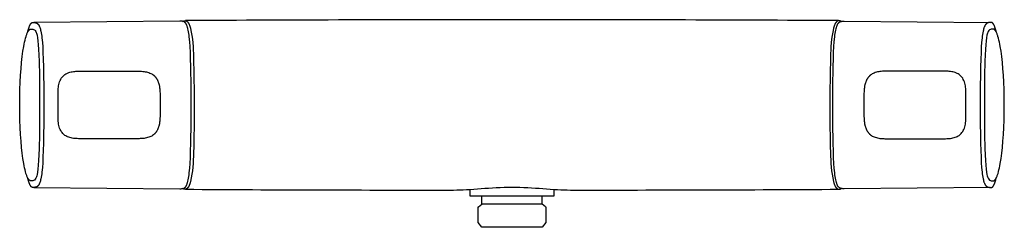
# Model space of a CAD drawing. Header units: millimetres. Extents: x -150 to 150, y -37 to 26.
import ezdxf

# ---------------------------------------------------------------- set-up
doc = ezdxf.new("R2010")
doc.units = ezdxf.units.MM
doc.header["$MEASUREMENT"] = 0
doc.layers.add('PLANNING', color=1, linetype='Continuous')

# ---------------------------------------------------------------- blocks, each defined once
blk = doc.blocks.new('84800000_f')
at = {"layer": 'PLANNING'}
for p, q in [((-12.85, -25.61), (-12.85, -27.6)), ((12.85, -27.6), (12.85, -25.61)), ((-12.85, -27.6), (12.85, -27.6)), ((-9.15, -30.1), (-9.15, -27.6)), ((9.15, -30.1), (9.15, -27.6)), ((-10.23, -35.6), (-10.23, -30.85)), ((-10.22, -30.85), (-9.15, -30.1)), ((9.14, -30.1), (-9.14, -30.1)), ((10.22, -30.85), (9.15, -30.1)), ((10.23, -30.85), (10.23, -35.6)), ((-9.17, -37.1), (-10.23, -35.6)), ((10.23, -35.6), (9.17, -37.1)), ((9.17, -37.1), (-9.17, -37.1))]:
    blk.add_line(p, q, dxfattribs=at)
for points in [[(-147.18, 21.94), (-147.08, 22.33), (-146.99, 22.68), (-146.89, 23.01), (-146.79, 23.32), (-146.7, 23.59), (-146.65, 23.72), (-146.6, 23.85), (-146.55, 23.96), (-146.5, 24.07), (-146.45, 24.18), (-146.4, 24.27), (-146.35, 24.36), (-146.3, 24.45), (-146.28, 24.49), (-146.25, 24.53), (-146.23, 24.56), (-146.2, 24.6), (-146.18, 24.63), (-146.15, 24.66), (-146.13, 24.69), (-146.1, 24.72), (-146.08, 24.75), (-146.05, 24.78), (-146.03, 24.8), (-146.01, 24.83), (-145.98, 24.85), (-145.96, 24.87), (-145.94, 24.88), (-145.93, 24.89), (-145.92, 24.9), (-145.91, 24.9), (-145.9, 24.91), (-145.88, 24.92), (-145.87, 24.93), (-145.86, 24.94), (-145.85, 24.94), (-145.84, 24.95), (-145.82, 24.95), (-145.81, 24.96), (-145.8, 24.97), (-145.79, 24.97), (-145.78, 24.98), (-145.76, 24.98), (-145.75, 24.98), (-145.74, 24.99), (-145.73, 24.99), (-145.72, 24.99), (-145.7, 25), (-145.69, 25), (-145.68, 25), (-145.67, 25), (-145.66, 25), (-145.65, 25.01), (-145.63, 25.01), (-145.62, 25.01), (-145.47, 25.01), (-145.31, 25.01), (-145.16, 25), (-145.01, 24.99), (-144.91, 24.98), (-144.86, 24.97), (-144.81, 24.97), (-144.76, 24.96), (-144.71, 24.95), (-144.66, 24.94), (-144.63, 24.93), (-144.61, 24.92), (-144.59, 24.92), (-144.56, 24.91), (-144.54, 24.9), (-144.52, 24.9), (-144.48, 24.88), (-144.44, 24.86), (-144.4, 24.84), (-144.36, 24.82), (-144.32, 24.8), (-144.28, 24.78), (-144.24, 24.75), (-144.2, 24.73), (-144.16, 24.7), (-144.13, 24.67), (-144.09, 24.65), (-144.06, 24.62), (-144.02, 24.59), (-143.99, 24.55), (-143.97, 24.53), (-143.95, 24.51), (-143.93, 24.49), (-143.91, 24.46), (-143.89, 24.44), (-143.87, 24.42), (-143.83, 24.37), (-143.79, 24.32), (-143.76, 24.27), (-143.73, 24.22), (-143.7, 24.16), (-143.66, 24.11), (-143.64, 24.06), (-143.61, 24), (-143.58, 23.94), (-143.53, 23.83), (-143.48, 23.72), (-143.42, 23.56), (-143.36, 23.39), (-143.31, 23.23), (-143.26, 23.07), (-143.21, 22.9), (-143.17, 22.73), (-143.1, 22.4), (-143, 21.89), (-142.92, 21.39), (-142.85, 20.88), (-142.79, 20.37), (-142.65, 18.97), (-142.55, 17.58), (-142.46, 15.77), (-142.39, 13.95), (-142.32, 11.5), (-142.28, 9.05, -0.007948), (-142.28, -9.05), (-142.32, -11.5), (-142.39, -13.95), (-142.46, -15.77), (-142.55, -17.58), (-142.65, -18.97), (-142.79, -20.37), (-142.85, -20.88), (-142.92, -21.39), (-143, -21.89), (-143.1, -22.4), (-143.17, -22.73), (-143.21, -22.9), (-143.26, -23.07), (-143.31, -23.23), (-143.36, -23.39), (-143.42, -23.56), (-143.48, -23.72), (-143.53, -23.83), (-143.58, -23.94), (-143.61, -24), (-143.64, -24.06), (-143.66, -24.11), (-143.7, -24.16), (-143.73, -24.22), (-143.76, -24.27), (-143.79, -24.32), (-143.83, -24.37), (-143.87, -24.42), (-143.89, -24.44), (-143.91, -24.46), (-143.93, -24.49), (-143.95, -24.51), (-143.97, -24.53), (-143.99, -24.55), (-144.02, -24.59), (-144.06, -24.62), (-144.09, -24.65), (-144.13, -24.67), (-144.16, -24.7), (-144.2, -24.73), (-144.24, -24.75), (-144.28, -24.78), (-144.32, -24.8), (-144.36, -24.82), (-144.4, -24.84), (-144.44, -24.86), (-144.48, -24.88), (-144.52, -24.9), (-144.54, -24.9), (-144.56, -24.91), (-144.59, -24.92), (-144.61, -24.92), (-144.63, -24.93), (-144.66, -24.94), (-144.71, -24.95), (-144.76, -24.96), (-144.81, -24.97), (-144.86, -24.97), (-144.91, -24.98), (-145.01, -24.99), (-145.16, -25), (-145.31, -25.01), (-145.47, -25.01), (-145.62, -25.01), (-145.63, -25.01), (-145.65, -25.01), (-145.66, -25), (-145.67, -25), (-145.68, -25), (-145.69, -25), (-145.7, -25), (-145.72, -24.99), (-145.73, -24.99), (-145.74, -24.99), (-145.75, -24.98), (-145.76, -24.98), (-145.78, -24.98), (-145.79, -24.97), (-145.8, -24.97), (-145.81, -24.96), (-145.82, -24.95), (-145.84, -24.95), (-145.85, -24.94), (-145.86, -24.94), (-145.87, -24.93), (-145.88, -24.92), (-145.9, -24.91), (-145.91, -24.9), (-145.92, -24.9), (-145.93, -24.89), (-145.94, -24.88), (-145.96, -24.87), (-145.98, -24.85), (-146.01, -24.83), (-146.03, -24.8), (-146.05, -24.78), (-146.08, -24.75), (-146.1, -24.72), (-146.13, -24.69), (-146.15, -24.66), (-146.18, -24.63), (-146.2, -24.6), (-146.23, -24.56), (-146.25, -24.53), (-146.28, -24.49), (-146.3, -24.45), (-146.35, -24.36), (-146.4, -24.27), (-146.45, -24.18), (-146.5, -24.07), (-146.55, -23.96), (-146.6, -23.85), (-146.65, -23.72), (-146.7, -23.59), (-146.79, -23.32), (-146.89, -23.01), (-146.99, -22.68), (-147.08, -22.32), (-147.18, -21.94)], [(-145.23, -25.01), (-100.9, -25.4), (-100.75, -25.4), (-100.59, -25.4), (-100.44, -25.39), (-100.28, -25.38), (-100.18, -25.37), (-100.13, -25.37), (-100.08, -25.36), (-100.03, -25.35), (-99.98, -25.34), (-99.93, -25.33), (-99.91, -25.32), (-99.88, -25.32), (-99.86, -25.31), (-99.84, -25.3), (-99.81, -25.3), (-99.79, -25.29), (-99.77, -25.28), (-99.75, -25.27), (-99.72, -25.26), (-99.7, -25.25), (-99.68, -25.24), (-99.66, -25.23), (-99.62, -25.21), (-99.57, -25.18), (-99.53, -25.16), (-99.49, -25.13), (-99.45, -25.11), (-99.41, -25.08), (-99.38, -25.05), (-99.34, -25.01), (-99.3, -24.98), (-99.27, -24.95), (-99.23, -24.91), (-99.21, -24.89), (-99.19, -24.87), (-99.15, -24.82), (-99.12, -24.78), (-99.08, -24.73), (-99.05, -24.68), (-99.01, -24.63), (-98.98, -24.58), (-98.95, -24.53), (-98.92, -24.48), (-98.89, -24.42), (-98.87, -24.37), (-98.84, -24.31), (-98.79, -24.2), (-98.74, -24.09), (-98.68, -23.93), (-98.62, -23.76), (-98.57, -23.59), (-98.52, -23.42), (-98.47, -23.25), (-98.43, -23.08), (-98.35, -22.73), (-98.25, -22.21), (-98.16, -21.68), (-98.09, -21.15), (-98.03, -20.62), (-97.89, -19.19), (-97.78, -17.75), (-97.69, -15.9), (-97.62, -14.05), (-97.55, -11.57), (-97.51, -9.1, 0.007948), (-97.51, 9.1), (-97.55, 11.57), (-97.62, 14.05), (-97.69, 15.9), (-97.78, 17.75), (-97.89, 19.19), (-98.03, 20.62), (-98.09, 21.15), (-98.16, 21.68), (-98.25, 22.21), (-98.35, 22.73), (-98.43, 23.08), (-98.47, 23.25), (-98.52, 23.42), (-98.57, 23.59), (-98.62, 23.76), (-98.68, 23.93), (-98.74, 24.09), (-98.79, 24.2), (-98.84, 24.31), (-98.87, 24.37), (-98.89, 24.42), (-98.92, 24.48), (-98.95, 24.53), (-98.98, 24.58), (-99.01, 24.63), (-99.05, 24.68), (-99.08, 24.73), (-99.12, 24.78), (-99.15, 24.82), (-99.19, 24.87), (-99.21, 24.89), (-99.23, 24.91), (-99.27, 24.95), (-99.3, 24.98), (-99.34, 25.01), (-99.38, 25.05), (-99.41, 25.08), (-99.45, 25.11), (-99.49, 25.13), (-99.53, 25.16), (-99.57, 25.18), (-99.62, 25.21), (-99.66, 25.23), (-99.68, 25.24), (-99.7, 25.25), (-99.72, 25.26), (-99.75, 25.27), (-99.77, 25.28), (-99.79, 25.29), (-99.81, 25.3), (-99.84, 25.3), (-99.86, 25.31), (-99.88, 25.32), (-99.91, 25.32), (-99.93, 25.33), (-99.98, 25.34), (-100.03, 25.35), (-100.08, 25.36), (-100.13, 25.37), (-100.18, 25.37), (-100.28, 25.38), (-100.44, 25.39), (-100.59, 25.4), (-100.75, 25.4), (-100.9, 25.4), (-145.23, 25.01)], [(-100.07, 25.36, -0.127287), (-99.31, 25.56), (-99.28, 25.56), (-99.26, 25.56), (-99.23, 25.55), (-99.2, 25.55), (-99.18, 25.55), (-99.15, 25.54), (-99.13, 25.54), (-99.1, 25.53), (-99.07, 25.52), (-99.05, 25.52), (-99.02, 25.51), (-98.99, 25.5), (-98.97, 25.49), (-98.94, 25.48), (-98.91, 25.46), (-98.88, 25.45), (-98.86, 25.44), (-98.83, 25.42), (-98.8, 25.4), (-98.77, 25.39), (-98.75, 25.37), (-98.72, 25.35), (-98.69, 25.33), (-98.66, 25.31), (-98.64, 25.28), (-98.61, 25.26), (-98.58, 25.23), (-98.55, 25.21), (-98.53, 25.18), (-98.5, 25.15), (-98.47, 25.12), (-98.44, 25.08), (-98.42, 25.05), (-98.39, 25.02), (-98.36, 24.98), (-98.33, 24.94), (-98.31, 24.9), (-98.28, 24.86), (-98.25, 24.82), (-98.22, 24.77), (-98.17, 24.68), (-98.12, 24.58), (-98.06, 24.48), (-98.01, 24.36), (-97.96, 24.24), (-97.91, 24.11), (-97.86, 23.98), (-97.81, 23.83), (-97.76, 23.68), (-97.71, 23.52), (-97.66, 23.36), (-97.61, 23.18, -0.048441), (-96.74, 14.46, -0.00471), (-96.54, 0, -0.008982), (-96.74, -14.46, -0.048441), (-97.61, -23.18), (-97.66, -23.36), (-97.71, -23.52), (-97.76, -23.68), (-97.81, -23.83), (-97.86, -23.98), (-97.91, -24.11), (-97.96, -24.24), (-98.01, -24.36), (-98.06, -24.48), (-98.12, -24.58), (-98.17, -24.68), (-98.22, -24.77), (-98.25, -24.82), (-98.28, -24.86), (-98.31, -24.9), (-98.33, -24.94), (-98.36, -24.98), (-98.39, -25.02), (-98.42, -25.05), (-98.44, -25.08), (-98.47, -25.12), (-98.5, -25.15), (-98.53, -25.18), (-98.55, -25.21), (-98.58, -25.23), (-98.61, -25.26), (-98.64, -25.28), (-98.66, -25.31), (-98.69, -25.33), (-98.72, -25.35), (-98.75, -25.37), (-98.77, -25.39), (-98.8, -25.4), (-98.83, -25.42), (-98.86, -25.44), (-98.88, -25.45), (-98.91, -25.46), (-98.94, -25.48), (-98.97, -25.49), (-98.99, -25.5), (-99.02, -25.51), (-99.05, -25.52), (-99.07, -25.52), (-99.1, -25.53), (-99.13, -25.54), (-99.15, -25.54), (-99.18, -25.55), (-99.2, -25.55), (-99.23, -25.55), (-99.26, -25.56), (-99.28, -25.56), (-99.31, -25.56, -0.127287), (-100.07, -25.36)], [(100.07, 25.36, 0.127287), (99.31, 25.56), (99.28, 25.56), (99.26, 25.56), (99.23, 25.55), (99.2, 25.55), (99.18, 25.55), (99.15, 25.54), (99.13, 25.54), (99.1, 25.53), (99.07, 25.52), (99.05, 25.52), (99.02, 25.51), (98.99, 25.5), (98.97, 25.49), (98.94, 25.48), (98.91, 25.46), (98.88, 25.45), (98.86, 25.44), (98.83, 25.42), (98.8, 25.4), (98.77, 25.39), (98.75, 25.37), (98.72, 25.35), (98.69, 25.33), (98.66, 25.31), (98.64, 25.28), (98.61, 25.26), (98.58, 25.23), (98.55, 25.21), (98.53, 25.18), (98.5, 25.15), (98.47, 25.12), (98.44, 25.08), (98.42, 25.05), (98.39, 25.02), (98.36, 24.98), (98.33, 24.94), (98.31, 24.9), (98.28, 24.86), (98.25, 24.82), (98.22, 24.77), (98.17, 24.68), (98.12, 24.58), (98.06, 24.48), (98.01, 24.36), (97.96, 24.24), (97.91, 24.11), (97.86, 23.98), (97.81, 23.83), (97.76, 23.68), (97.71, 23.52), (97.66, 23.36), (97.61, 23.18, 0.048441), (96.74, 14.46, 0.00471), (96.54, 0, 0.008982), (96.74, -14.46, 0.048441), (97.61, -23.18), (97.66, -23.36), (97.71, -23.52), (97.76, -23.68), (97.81, -23.83), (97.86, -23.98), (97.91, -24.11), (97.96, -24.24), (98.01, -24.36), (98.06, -24.48), (98.12, -24.58), (98.17, -24.68), (98.22, -24.77), (98.25, -24.82), (98.28, -24.86), (98.31, -24.9), (98.33, -24.94), (98.36, -24.98), (98.39, -25.02), (98.42, -25.05), (98.44, -25.08), (98.47, -25.12), (98.5, -25.15), (98.53, -25.18), (98.55, -25.21), (98.58, -25.23), (98.61, -25.26), (98.64, -25.28), (98.66, -25.31), (98.69, -25.33), (98.72, -25.35), (98.75, -25.37), (98.77, -25.39), (98.8, -25.4), (98.83, -25.42), (98.86, -25.44), (98.88, -25.45), (98.91, -25.46), (98.94, -25.48), (98.97, -25.49), (98.99, -25.5), (99.02, -25.51), (99.05, -25.52), (99.07, -25.52), (99.1, -25.53), (99.13, -25.54), (99.15, -25.54), (99.18, -25.55), (99.2, -25.55), (99.23, -25.55), (99.26, -25.56), (99.28, -25.56), (99.31, -25.56, 0.127287), (100.07, -25.36)], [(145.23, -25.01), (100.9, -25.4), (100.75, -25.4), (100.59, -25.4), (100.44, -25.39), (100.28, -25.38), (100.18, -25.37), (100.13, -25.37), (100.08, -25.36), (100.03, -25.35), (99.98, -25.34), (99.93, -25.33), (99.91, -25.32), (99.88, -25.32), (99.86, -25.31), (99.84, -25.3), (99.81, -25.3), (99.79, -25.29), (99.77, -25.28), (99.75, -25.27), (99.72, -25.26), (99.7, -25.25), (99.68, -25.24), (99.66, -25.23), (99.62, -25.21), (99.57, -25.18), (99.53, -25.16), (99.49, -25.13), (99.45, -25.11), (99.41, -25.08), (99.38, -25.05), (99.34, -25.01), (99.3, -24.98), (99.27, -24.95), (99.23, -24.91), (99.21, -24.89), (99.19, -24.87), (99.15, -24.82), (99.12, -24.78), (99.08, -24.73), (99.05, -24.68), (99.01, -24.63), (98.98, -24.58), (98.95, -24.53), (98.92, -24.48), (98.89, -24.42), (98.87, -24.37), (98.84, -24.31), (98.79, -24.2), (98.74, -24.09), (98.68, -23.93), (98.62, -23.76), (98.57, -23.59), (98.52, -23.42), (98.47, -23.25), (98.43, -23.08), (98.35, -22.73), (98.25, -22.21), (98.16, -21.68), (98.09, -21.15), (98.03, -20.62), (97.89, -19.19), (97.78, -17.75), (97.69, -15.9), (97.62, -14.05), (97.55, -11.57), (97.51, -9.1, -0.007948), (97.51, 9.1), (97.55, 11.57), (97.62, 14.05), (97.69, 15.9), (97.78, 17.75), (97.89, 19.19), (98.03, 20.62), (98.09, 21.15), (98.16, 21.68), (98.25, 22.21), (98.35, 22.73), (98.43, 23.08), (98.47, 23.25), (98.52, 23.42), (98.57, 23.59), (98.62, 23.76), (98.68, 23.93), (98.74, 24.09), (98.79, 24.2), (98.84, 24.31), (98.87, 24.37), (98.89, 24.42), (98.92, 24.48), (98.95, 24.53), (98.98, 24.58), (99.01, 24.63), (99.05, 24.68), (99.08, 24.73), (99.12, 24.78), (99.15, 24.82), (99.19, 24.87), (99.21, 24.89), (99.23, 24.91), (99.27, 24.95), (99.3, 24.98), (99.34, 25.01), (99.38, 25.05), (99.41, 25.08), (99.45, 25.11), (99.49, 25.13), (99.53, 25.16), (99.57, 25.18), (99.62, 25.21), (99.66, 25.23), (99.68, 25.24), (99.7, 25.25), (99.72, 25.26), (99.75, 25.27), (99.77, 25.28), (99.79, 25.29), (99.81, 25.3), (99.84, 25.3), (99.86, 25.31), (99.88, 25.32), (99.91, 25.32), (99.93, 25.33), (99.98, 25.34), (100.03, 25.35), (100.08, 25.36), (100.13, 25.37), (100.18, 25.37), (100.28, 25.38), (100.44, 25.39), (100.59, 25.4), (100.75, 25.4), (100.9, 25.4), (145.23, 25.01)], [(147.18, 21.94), (147.08, 22.33), (146.99, 22.68), (146.89, 23.01), (146.79, 23.32), (146.7, 23.59), (146.65, 23.72), (146.6, 23.85), (146.55, 23.96), (146.5, 24.07), (146.45, 24.18), (146.4, 24.27), (146.35, 24.36), (146.3, 24.45), (146.28, 24.49), (146.25, 24.53), (146.23, 24.56), (146.2, 24.6), (146.18, 24.63), (146.15, 24.66), (146.13, 24.69), (146.1, 24.72), (146.08, 24.75), (146.05, 24.78), (146.03, 24.8), (146.01, 24.83), (145.98, 24.85), (145.96, 24.87), (145.94, 24.88), (145.93, 24.89), (145.92, 24.9), (145.91, 24.9), (145.9, 24.91), (145.88, 24.92), (145.87, 24.93), (145.86, 24.94), (145.85, 24.94), (145.84, 24.95), (145.82, 24.95), (145.81, 24.96), (145.8, 24.97), (145.79, 24.97), (145.78, 24.98), (145.76, 24.98), (145.75, 24.98), (145.74, 24.99), (145.73, 24.99), (145.72, 24.99), (145.7, 25), (145.69, 25), (145.68, 25), (145.67, 25), (145.66, 25), (145.65, 25.01), (145.63, 25.01), (145.62, 25.01), (145.47, 25.01), (145.31, 25.01), (145.16, 25), (145.01, 24.99), (144.91, 24.98), (144.86, 24.97), (144.81, 24.97), (144.76, 24.96), (144.71, 24.95), (144.66, 24.94), (144.63, 24.93), (144.61, 24.92), (144.59, 24.92), (144.56, 24.91), (144.54, 24.9), (144.52, 24.9), (144.48, 24.88), (144.44, 24.86), (144.4, 24.84), (144.36, 24.82), (144.32, 24.8), (144.28, 24.78), (144.24, 24.75), (144.2, 24.73), (144.16, 24.7), (144.13, 24.67), (144.09, 24.65), (144.06, 24.62), (144.02, 24.59), (143.99, 24.55), (143.97, 24.53), (143.95, 24.51), (143.93, 24.49), (143.91, 24.46), (143.89, 24.44), (143.87, 24.42), (143.83, 24.37), (143.79, 24.32), (143.76, 24.27), (143.73, 24.22), (143.7, 24.16), (143.66, 24.11), (143.64, 24.06), (143.61, 24), (143.58, 23.94), (143.53, 23.83), (143.48, 23.72), (143.42, 23.56), (143.36, 23.39), (143.31, 23.23), (143.26, 23.07), (143.21, 22.9), (143.17, 22.73), (143.1, 22.4), (143, 21.89), (142.92, 21.39), (142.85, 20.88), (142.79, 20.37), (142.65, 18.97), (142.55, 17.58), (142.46, 15.77), (142.39, 13.95), (142.32, 11.5), (142.28, 9.05, 0.007948), (142.28, -9.05), (142.32, -11.5), (142.39, -13.95), (142.46, -15.77), (142.55, -17.58), (142.65, -18.97), (142.79, -20.37), (142.85, -20.88), (142.92, -21.39), (143, -21.89), (143.1, -22.4), (143.17, -22.73), (143.21, -22.9), (143.26, -23.07), (143.31, -23.23), (143.36, -23.39), (143.42, -23.56), (143.48, -23.72), (143.53, -23.83), (143.58, -23.94), (143.61, -24), (143.64, -24.06), (143.66, -24.11), (143.7, -24.16), (143.73, -24.22), (143.76, -24.27), (143.79, -24.32), (143.83, -24.37), (143.87, -24.42), (143.89, -24.44), (143.91, -24.46), (143.93, -24.49), (143.95, -24.51), (143.97, -24.53), (143.99, -24.55), (144.02, -24.59), (144.06, -24.62), (144.09, -24.65), (144.13, -24.67), (144.16, -24.7), (144.2, -24.73), (144.24, -24.75), (144.28, -24.78), (144.32, -24.8), (144.36, -24.82), (144.4, -24.84), (144.44, -24.86), (144.48, -24.88), (144.52, -24.9), (144.54, -24.9), (144.56, -24.91), (144.59, -24.92), (144.61, -24.92), (144.63, -24.93), (144.66, -24.94), (144.71, -24.95), (144.76, -24.96), (144.81, -24.97), (144.86, -24.97), (144.91, -24.98), (145.01, -24.99), (145.16, -25), (145.31, -25.01), (145.47, -25.01), (145.62, -25.01), (145.63, -25.01), (145.65, -25.01), (145.66, -25), (145.67, -25), (145.68, -25), (145.69, -25), (145.7, -25), (145.72, -24.99), (145.73, -24.99), (145.74, -24.99), (145.75, -24.98), (145.76, -24.98), (145.78, -24.98), (145.79, -24.97), (145.8, -24.97), (145.81, -24.96), (145.82, -24.95), (145.84, -24.95), (145.85, -24.94), (145.86, -24.94), (145.87, -24.93), (145.88, -24.92), (145.9, -24.91), (145.91, -24.9), (145.92, -24.9), (145.93, -24.89), (145.94, -24.88), (145.96, -24.87), (145.98, -24.85), (146.01, -24.83), (146.03, -24.8), (146.05, -24.78), (146.08, -24.75), (146.1, -24.72), (146.13, -24.69), (146.15, -24.66), (146.18, -24.63), (146.2, -24.6), (146.23, -24.56), (146.25, -24.53), (146.28, -24.49), (146.3, -24.45), (146.35, -24.36), (146.4, -24.27), (146.45, -24.18), (146.5, -24.07), (146.55, -23.96), (146.6, -23.85), (146.65, -23.72), (146.7, -23.59), (146.79, -23.32), (146.89, -23.01), (146.99, -22.68), (147.08, -22.32), (147.18, -21.94)], [(-146.08, -23.01), (-146.16, -23.01), (-146.18, -23.01), (-146.21, -23.01), (-146.23, -23.01), (-146.25, -23), (-146.27, -23), (-146.29, -22.99), (-146.31, -22.99), (-146.34, -22.98), (-146.36, -22.97), (-146.38, -22.96), (-146.4, -22.95), (-146.42, -22.94), (-146.44, -22.93), (-146.46, -22.92), (-146.49, -22.91), (-146.51, -22.89), (-146.53, -22.88), (-146.55, -22.86), (-146.57, -22.84), (-146.59, -22.83), (-146.61, -22.81), (-146.63, -22.79), (-146.66, -22.77), (-146.68, -22.75), (-146.7, -22.72), (-146.72, -22.7), (-146.74, -22.68), (-146.76, -22.65), (-146.8, -22.6), (-146.84, -22.54), (-146.88, -22.48), (-146.92, -22.42), (-146.97, -22.36), (-147.01, -22.29), (-147.05, -22.21), (-147.09, -22.14), (-147.13, -22.06), (-147.17, -21.98), (-147.25, -21.8), (-147.32, -21.61), (-147.4, -21.41), (-147.48, -21.2), (-147.55, -20.98), (-147.63, -20.74), (-147.77, -20.23), (-147.91, -19.68), (-148.05, -19.08), (-148.18, -18.44), (-148.31, -17.75), (-148.55, -16.27), (-148.77, -14.63), (-148.96, -12.86), (-149.13, -10.96), (-149.27, -8.95), (-149.39, -6.83), (-149.47, -4.62), (-149.52, -2.33), (-149.54, 0.02), (-149.52, 2.38), (-149.47, 4.67), (-149.39, 6.87), (-149.27, 8.99), (-149.13, 11), (-148.96, 12.89), (-148.76, 14.65), (-148.55, 16.28), (-148.31, 17.76), (-148.18, 18.44), (-148.05, 19.08), (-147.91, 19.68), (-147.77, 20.23), (-147.62, 20.74), (-147.55, 20.97), (-147.47, 21.2), (-147.4, 21.41), (-147.32, 21.61), (-147.24, 21.79), (-147.16, 21.97), (-147.12, 22.05), (-147.08, 22.13), (-147.04, 22.21), (-147, 22.28), (-146.96, 22.35), (-146.92, 22.41), (-146.88, 22.48), (-146.84, 22.54), (-146.8, 22.59), (-146.76, 22.64), (-146.74, 22.67), (-146.72, 22.69), (-146.7, 22.72), (-146.67, 22.74), (-146.65, 22.76), (-146.63, 22.78), (-146.61, 22.8), (-146.59, 22.82), (-146.57, 22.84), (-146.55, 22.86), (-146.53, 22.87), (-146.51, 22.89), (-146.48, 22.9), (-146.46, 22.92), (-146.44, 22.93), (-146.42, 22.94), (-146.4, 22.95), (-146.38, 22.96), (-146.36, 22.97), (-146.34, 22.98), (-146.31, 22.99), (-146.29, 22.99), (-146.27, 23), (-146.25, 23), (-146.23, 23.01), (-146.21, 23.01), (-146.18, 23.01), (-146.16, 23.01, -0.028847), (-145.58, 22.99, -0.123072), (-145.05, 22.8, -0.129226), (-144.6, 22.24, -0.035734), (-144.42, 21.76, -0.023854), (-144.26, 21.14), (-144.12, 20.37), (-144, 19.43), (-143.9, 18.28), (-143.81, 16.88), (-143.66, 13.27), (-143.55, 8.81, -0.002114), (-143.48, 0, -0.006854), (-143.55, -8.81), (-143.66, -13.27), (-143.81, -16.88), (-143.9, -18.28), (-144, -19.43), (-144.12, -20.37), (-144.26, -21.14, -0.022488), (-144.42, -21.76, -0.037113), (-144.6, -22.24, -0.129241), (-145.05, -22.8, -0.116837), (-145.58, -22.99, -0.031568), (-146.08, -23.01)], [(146.08, -23.01), (146.16, -23.01), (146.18, -23.01), (146.21, -23.01), (146.23, -23.01), (146.25, -23), (146.27, -23), (146.29, -22.99), (146.31, -22.99), (146.34, -22.98), (146.36, -22.97), (146.38, -22.96), (146.4, -22.95), (146.42, -22.94), (146.44, -22.93), (146.46, -22.92), (146.49, -22.91), (146.51, -22.89), (146.53, -22.88), (146.55, -22.86), (146.57, -22.84), (146.59, -22.83), (146.61, -22.81), (146.63, -22.79), (146.66, -22.77), (146.68, -22.75), (146.7, -22.72), (146.72, -22.7), (146.74, -22.68), (146.76, -22.65), (146.8, -22.6), (146.84, -22.54), (146.88, -22.48), (146.92, -22.42), (146.97, -22.36), (147.01, -22.29), (147.05, -22.21), (147.09, -22.14), (147.13, -22.06), (147.17, -21.98), (147.25, -21.8), (147.32, -21.61), (147.4, -21.41), (147.48, -21.2), (147.55, -20.98), (147.63, -20.74), (147.77, -20.23), (147.91, -19.68), (148.05, -19.08), (148.18, -18.44), (148.31, -17.75), (148.55, -16.27), (148.77, -14.63), (148.96, -12.86), (149.13, -10.96), (149.27, -8.95), (149.39, -6.83), (149.47, -4.62), (149.52, -2.33), (149.54, 0.02), (149.52, 2.38), (149.47, 4.67), (149.39, 6.87), (149.27, 8.99), (149.13, 11), (148.96, 12.89), (148.76, 14.65), (148.55, 16.28), (148.31, 17.76), (148.18, 18.44), (148.05, 19.08), (147.91, 19.68), (147.77, 20.23), (147.62, 20.74), (147.55, 20.97), (147.47, 21.2), (147.4, 21.41), (147.32, 21.61), (147.24, 21.79), (147.16, 21.97), (147.12, 22.05), (147.08, 22.13), (147.04, 22.21), (147, 22.28), (146.96, 22.35), (146.92, 22.41), (146.88, 22.48), (146.84, 22.54), (146.8, 22.59), (146.76, 22.64), (146.74, 22.67), (146.72, 22.69), (146.7, 22.72), (146.67, 22.74), (146.65, 22.76), (146.63, 22.78), (146.61, 22.8), (146.59, 22.82), (146.57, 22.84), (146.55, 22.86), (146.53, 22.87), (146.51, 22.89), (146.48, 22.9), (146.46, 22.92), (146.44, 22.93), (146.42, 22.94), (146.4, 22.95), (146.38, 22.96), (146.36, 22.97), (146.34, 22.98), (146.31, 22.99), (146.29, 22.99), (146.27, 23), (146.25, 23), (146.23, 23.01), (146.21, 23.01), (146.18, 23.01), (146.16, 23.01, 0.028847), (145.58, 22.99, 0.123072), (145.05, 22.8, 0.129226), (144.6, 22.24, 0.035734), (144.42, 21.76, 0.023854), (144.26, 21.14), (144.12, 20.37), (144, 19.43), (143.9, 18.28), (143.81, 16.88), (143.66, 13.27), (143.55, 8.81, 0.002114), (143.48, 0, 0.006854), (143.55, -8.81), (143.66, -13.27), (143.81, -16.88), (143.9, -18.28), (144, -19.43), (144.12, -20.37), (144.26, -21.14, 0.022488), (144.42, -21.76, 0.037113), (144.6, -22.24, 0.129241), (145.05, -22.8, 0.116837), (145.58, -22.99, 0.031568), (146.08, -23.01)], [(-114.45, 10.25, -0.010188), (-112.91, 10.22, -0.031242), (-111.39, 10.08, -0.056379), (-109.97, 9.68, -0.068011), (-108.93, 9.09), (-108.85, 9.03), (-108.78, 8.97), (-108.71, 8.9), (-108.64, 8.84), (-108.57, 8.78), (-108.51, 8.71), (-108.44, 8.64), (-108.38, 8.57), (-108.32, 8.5), (-108.26, 8.43), (-108.2, 8.36), (-108.14, 8.28), (-108.09, 8.21), (-108.04, 8.13), (-107.98, 8.05), (-107.93, 7.97), (-107.85, 7.84), (-107.78, 7.71), (-107.71, 7.58), (-107.65, 7.45), (-107.59, 7.31), (-107.53, 7.18), (-107.48, 7.04), (-107.43, 6.9), (-107.38, 6.76), (-107.33, 6.61), (-107.29, 6.47), (-107.25, 6.33), (-107.21, 6.18), (-107.18, 6.04), (-107.12, 5.76), (-107.07, 5.47), (-107.03, 5.18), (-106.99, 4.9), (-106.97, 4.61), (-106.95, 4.33), (-106.93, 4.04), (-106.91, 3.46), (-106.91, 2.3), (-106.91, -2.3), (-106.91, -3.46), (-106.93, -4.04), (-106.95, -4.33), (-106.97, -4.61), (-106.99, -4.9), (-107.03, -5.18), (-107.07, -5.47), (-107.12, -5.76), (-107.18, -6.04), (-107.21, -6.18), (-107.25, -6.33), (-107.29, -6.47), (-107.33, -6.61), (-107.38, -6.76), (-107.43, -6.9), (-107.48, -7.04), (-107.53, -7.18), (-107.59, -7.31), (-107.65, -7.45), (-107.71, -7.58), (-107.78, -7.71), (-107.85, -7.84), (-107.93, -7.97), (-107.98, -8.05), (-108.04, -8.13), (-108.09, -8.21), (-108.15, -8.28), (-108.2, -8.36), (-108.26, -8.43), (-108.32, -8.5), (-108.38, -8.57), (-108.44, -8.64), (-108.51, -8.71), (-108.57, -8.77), (-108.64, -8.84), (-108.71, -8.9), (-108.78, -8.97), (-108.85, -9.03), (-108.93, -9.09, -0.07145), (-109.97, -9.68, -0.052946), (-111.39, -10.08, -0.034668), (-112.91, -10.22, -0.006765), (-114.45, -10.25), (-130.53, -10.24, -0.012765), (-132.07, -10.22, -0.028881), (-133.58, -10.07, -0.059963), (-134.98, -9.68, -0.069866), (-136.03, -9.06), (-136.18, -8.93, -0.093132), (-137.08, -7.77, -0.067677), (-137.63, -6.22, -0.037941), (-137.85, -4.52, 0.00369), (-137.85, 4.52, -0.033647), (-137.63, 6.22, -0.071987), (-137.08, 7.77, -0.088809), (-136.18, 8.93), (-136.03, 9.06, -0.075885), (-134.98, 9.68, -0.053957), (-133.58, 10.07, -0.034874), (-132.07, 10.22, -0.006778), (-130.53, 10.24), (-114.45, 10.25)], [(114.45, 10.25, 0.010188), (112.91, 10.22, 0.031242), (111.39, 10.08, 0.056379), (109.97, 9.68, 0.068011), (108.93, 9.09), (108.85, 9.03), (108.78, 8.97), (108.71, 8.9), (108.64, 8.84), (108.57, 8.78), (108.51, 8.71), (108.44, 8.64), (108.38, 8.57), (108.32, 8.5), (108.26, 8.43), (108.2, 8.36), (108.14, 8.28), (108.09, 8.21), (108.04, 8.13), (107.98, 8.05), (107.93, 7.97), (107.85, 7.84), (107.78, 7.71), (107.71, 7.58), (107.65, 7.45), (107.59, 7.31), (107.53, 7.18), (107.48, 7.04), (107.43, 6.9), (107.38, 6.76), (107.33, 6.61), (107.29, 6.47), (107.25, 6.33), (107.21, 6.18), (107.18, 6.04), (107.12, 5.76), (107.07, 5.47), (107.03, 5.18), (106.99, 4.9), (106.97, 4.61), (106.95, 4.33), (106.93, 4.04), (106.91, 3.46), (106.91, 2.3), (106.91, -2.3), (106.91, -3.46), (106.93, -4.04), (106.95, -4.33), (106.97, -4.61), (106.99, -4.9), (107.03, -5.18), (107.07, -5.47), (107.12, -5.76), (107.18, -6.04), (107.21, -6.18), (107.25, -6.33), (107.29, -6.47), (107.33, -6.61), (107.38, -6.76), (107.43, -6.9), (107.48, -7.04), (107.53, -7.18), (107.59, -7.31), (107.65, -7.45), (107.71, -7.58), (107.78, -7.71), (107.85, -7.84), (107.93, -7.97), (107.98, -8.05), (108.04, -8.13), (108.09, -8.21), (108.15, -8.28), (108.2, -8.36), (108.26, -8.43), (108.32, -8.5), (108.38, -8.57), (108.44, -8.64), (108.51, -8.71), (108.57, -8.77), (108.64, -8.84), (108.71, -8.9), (108.78, -8.97), (108.85, -9.03), (108.93, -9.09, 0.07145), (109.97, -9.68, 0.052946), (111.39, -10.08, 0.034668), (112.91, -10.22, 0.006765), (114.45, -10.25), (130.53, -10.24, 0.012765), (132.07, -10.22, 0.028881), (133.58, -10.07, 0.059963), (134.98, -9.68, 0.069866), (136.03, -9.06), (136.18, -8.93, 0.093132), (137.08, -7.77, 0.067677), (137.63, -6.22, 0.037941), (137.85, -4.52, -0.00369), (137.85, 4.52, 0.033647), (137.63, 6.22, 0.071987), (137.08, 7.77, 0.088809), (136.18, 8.93), (136.03, 9.06, 0.075885), (134.98, 9.68, 0.053957), (133.58, 10.07, 0.034874), (132.07, 10.22, 0.006778), (130.53, 10.24), (114.45, 10.25)]]:
    blk.add_lwpolyline(points, format="xyb", dxfattribs=at)
for centre, radius, start, end in [((-17.35, -13156.18), 13182, 89.924599, 90.355796), ((17.35, -13156.13), 13181.95, 89.644203, 90.075402), ((-24.02, 11642.36), 11668.17, 269.630807, 270.030727), ((24.02, 11642.4), 11668.2, 269.969273, 270.369192)]:
    blk.add_arc(centre, radius, start, end, dxfattribs=at)
blk.add_open_spline([(-17.76, -25.8), (-12.76, -25.8), (0, -24.05), (12.76, -25.8), (17.76, -25.8)], degree=3, dxfattribs=at)

msp = doc.modelspace()

# ---------------------------------------------------------------- block references
msp.add_blockref('84800000_f', (0, 0))

doc.saveas('drawing.dxf')
